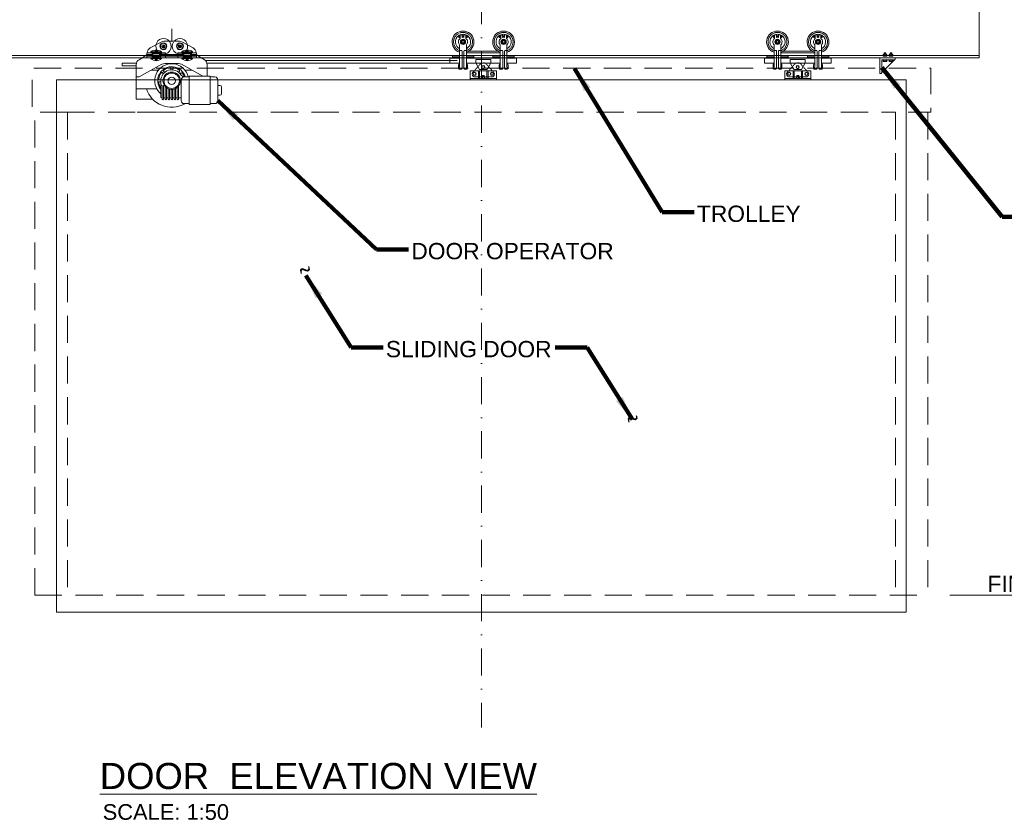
# Model space of a CAD drawing. Header units: inches. Extents: x -122209 to 16959, y -403051 to 8195.
# Tile 5 of 7: x -2900 to 6162, y -3540 to 3829. Entities that reach past the tile are written whole.
import ezdxf

# ---------------------------------------------------------------- set-up
doc = ezdxf.new("R2010")
doc.units = ezdxf.units.IN
doc.header["$MEASUREMENT"] = 0
for name, pattern in [('DASHED', [0.75, 0.5, -0.25]), ('DGN3', [374.640012, 249.760008, -124.880004]), ('DGN4', [499.520016, 249.760008, -124.880004, 0, -124.880004]), ('HIDDEN', [0.375, 0.25, -0.125])]:
    doc.linetypes.add(name, pattern=pattern)
for name, color, linetype, lineweight in [('20', 7, 'Continuous', 0), ('21', 7, 'Continuous', 0), ('G-ANNO-DIM', 1, 'Continuous', 0), ('G-ANNO-TEXT', 7, 'Continuous', 0), ('S-ANNO-DIMS', 2, 'Continuous', 0)]:
    doc.layers.add(name, color=color, linetype=linetype, lineweight=lineweight)
doc.styles.add('1 50', font='arial.ttf', dxfattribs={"height": 150})
doc.styles.add('ROMANS', font='romans.shx')
doc.styles.get("Standard").update_dxf_attribs({"font": 'ARCHSTYL.shx', "width": 0.75, "height": 50.8})
doc.styles.add('TITLE 6.35', font='swissk.ttf', dxfattribs={"height": 6350})
doc.dimstyles.new('1 50', dxfattribs={"dimtxt": 150, "dimasz": 225, "dimexe": 75, "dimexo": 75, "dimgap": 75, "dimtad": 1, "dimdec": 0, "dimlfac": 0.003281, "dimzin": 11, "dimdsep": 46, "dimlunit": 3, "dimtxsty": '1 50', "dimblk1": 'OBLIQUE', "dimblk2": 'OBLIQUE', "dimsah": 1, "dimcen": 0, "dimadec": 4, "dimazin": 3, "dimtfac": 1, "dimtdec": 0, "dimtix": 1, "dimtofl": 0, "dimtmove": 0, "dimatfit": 3, "dimfxl": 1, "dimtolj": 1, "dimtzin": 0, "dimarcsym": 0})

# ---------------------------------------------------------------- blocks, each defined once
blk = doc.blocks.new('_Oblique')
at = {"color": 0, "linetype": 'ByBlock', "lineweight": -2}
blk.add_line((-0.5, -0.5), (0.5, 0.5), dxfattribs=at)
blk = doc.blocks.new('AnonymousCell1')
at = {"layer": '21', "color": 1, "linetype": 'Continuous'}
for p, q in [((-1.3, 246.3), (-1.3, 360.3)), ((-198.6, 185.6), (-99.3, 239.6)), ((-84.1, 186.4), (-80.3, 196.4)), ((-80.4, 185), (-76.6, 195)), ((-73.3, 214.7), (-77.1, 204.8)), ((-69.6, 213.3), (-73.4, 203.3)), ((-73, 246.3), (70.4, 246.3)), ((62.2, 190.7), (69.8, 198.2)), ((65, 187.9), (72.6, 195.4)), ((83.6, 212.1), (76.1, 204.5)), ((86.4, 209.3), (78.9, 201.7)), ((196.1, 185.6), (96.7, 239.6)), ((-247.5, 108.9), (-300.9, 77.3)), ((-174.2, 126.1), (-231.5, 126.1)), ((-229.7, 130.3), (-229.7, 94.4)), ((-174.2, 108.4), (-229.7, 108.4)), ((-229.7, 94.4), (-58.9, 94.4)), ((-227.5, 139.4), (-227, 143.9)), ((-227.2, 141.7), (-58.9, 141.7)), ((-193.1, 149.7), (-95.7, 149.7)), ((-193.1, 149.7), (-193.1, 141.7)), ((-193.1, 86.9), (-193.1, 94.6)), ((-182.1, 141.7), (-182.1, 94.4)), ((-174.2, 131.3), (-170.2, 140.3)), ((-174.2, 131.3), (-113.6, 131.3)), ((-174.2, 131.3), (-174.2, 106.3)), ((-174.2, 106.3), (-113.6, 106.3)), ((-174.2, 105.8), (-170.2, 96.8)), ((-170.2, 140.3), (-117.6, 140.3)), ((-170.2, 96.8), (-117.6, 96.8)), ((-153.2, 157.4), (-153.2, 149.7)), ((-153.2, 149.7), (-134.6, 149.7)), ((-150.8, 159), (-136.9, 159)), ((-148.5, 149.7), (-148.5, 157.4)), ((-139.3, 149.7), (-139.3, 157.4)), ((-134.6, 149.7), (-134.6, 157.4)), ((-134.6, 155.2), (-134.6, 149.7)), ((-113.6, 131.3), (-117.6, 140.3)), ((-113.6, 105.8), (-117.6, 96.8)), ((-113.6, 131.3), (-113.6, 105.8)), ((-112.7, 126.1), (111.6, 126.1)), ((-112.7, 108.4), (111.6, 108.4)), ((-105.7, 141.7), (-105.7, 94.4)), ((-95.7, 149.7), (-95.7, 141.3)), ((-95.7, 86.9), (-95.7, 94.6)), ((-58.9, 141.7), (-58.9, 94.4)), ((56.3, 141.7), (56.3, 94.4)), ((224.6, 141.7), (56.3, 141.7)), ((227.1, 94.4), (56.3, 94.4)), ((93.2, 149.7), (93.2, 141.3)), ((190.6, 149.7), (93.2, 149.7)), ((93.2, 86.9), (93.2, 94.6)), ((103.2, 141.7), (103.2, 94.4)), ((111.1, 131.3), (115.1, 140.3)), ((171.6, 131.3), (111.1, 131.3)), ((111.1, 131.3), (111.1, 105.8)), ((171.6, 106.3), (111.1, 106.3)), ((111.1, 105.8), (115.1, 96.8)), ((167.6, 140.3), (115.1, 140.3)), ((167.6, 96.8), (115.1, 96.8)), ((132.1, 149.7), (132.1, 157.4)), ((132.1, 155.2), (132.1, 149.7)), ((150.6, 149.7), (132.1, 149.7)), ((148.3, 159), (134.4, 159)), ((136.7, 149.7), (136.7, 157.4)), ((146, 149.7), (146, 157.4)), ((150.6, 157.4), (150.6, 149.7)), ((171.6, 131.3), (167.6, 140.3)), ((171.6, 105.8), (167.6, 96.8)), ((171.6, 131.3), (171.6, 106.3)), ((179.5, 141.7), (179.5, 94.4)), ((227.1, 126.1), (179.5, 126.1)), ((227.1, 108.4), (179.5, 108.4)), ((190.6, 149.7), (190.6, 141.7)), ((190.6, 86.9), (190.6, 94.6)), ((225, 139.4), (224.4, 143.9)), ((225, 139.4), (224.4, 143.9)), ((227.1, 130.3), (227.1, 94.4)), ((245, 108.9), (297.9, 77.6)), ((-457.6, 46.1), (-457.6, 19.4)), ((-457.6, 46.1), (-328, 46.1)), ((-457.6, 19.4), (-328, 19.4)), ((-328, 29.9), (-328, -284.7)), ((-299.8, -80.7), (-90.9, 35.1)), ((-193.1, 86.9), (-95.7, 86.9)), ((-153.2, 86.5), (-134.6, 86.5)), ((-153.2, 78.7), (-153.2, 86.5)), ((-150.8, 77.2), (-136.9, 77.2)), ((-148.5, 86.5), (-148.5, 78.7)), ((-139.3, 86.5), (-139.3, 78.7)), ((-134.6, 81), (-134.6, 86.5)), ((-134.6, 86.5), (-134.6, 78.7)), ((-64.2, 42), (61.7, 42)), ((285.6, -74.3), (88.4, 35.1)), ((190.6, 86.9), (93.2, 86.9)), ((132.1, 81), (132.1, 86.5)), ((150.6, 86.5), (132.1, 86.5)), ((132.1, 86.5), (132.1, 78.7)), ((148.3, 77.2), (134.4, 77.2)), ((136.7, 86.5), (136.7, 78.7)), ((146, 86.5), (146, 78.7)), ((150.6, 78.7), (150.6, 86.5)), ((325, 30.1), (325, -74.3)), ((-323, -80.7), (-299.8, -80.7)), ((-189.7, -19.7), (-124.1, -19.7)), ((-77.9, -51.9), (-86.1, -43.7)), ((-65.5, -39.6), (-73.7, -31.4)), ((-10.2, -16.7), (-10.2, -5.1)), ((7.7, -16.7), (7.7, -5.1)), ((61.4, -38.3), (69.5, -30.2)), ((76.5, -53.3), (84.6, -45.2)), ((117.3, -80.6), (160.9, -80.6)), ((187.1, -19.7), (121.5, -19.7)), ((353.6, -74.3), (160.9, -74.3)), ((160.9, -74.3), (160.9, -335.8)), ((353.6, -335.8), (353.6, -74.3)), ((396, -80.6), (353.6, -80.6)), ((-101, -107.5), (-112.6, -107.5)), ((-101.4, -125.4), (-112.6, -125.4)), ((-101.4, -268), (-101.4, -116.4)), ((-101.4, -157.4), (-95.4, -157.4)), ((-89.9, -287.6), (-89.9, -162.9)), ((-76.2, -287.6), (-76.2, -162.8)), ((-70.1, -157.3), (-70.6, -157.3)), ((-62.4, -287.6), (-62.4, -168.2)), ((-48.6, -287.6), (-48.6, -181)), ((47.8, -287.6), (47.8, -179.7)), ((61.5, -287.6), (61.5, -166.1)), ((85.8, -108.1), (85.8, -299.6)), ((423.5, -299.6), (423.5, -108.1)), ((441.1, -159.8), (423.5, -159.8)), ((457.6, -233.8), (457.6, -176.3)), ((-328, -189.7), (-139.3, -189.7)), ((-34.8, -287.6), (-34.8, -189.1)), ((-21.1, -287.6), (-21.1, -194)), ((-7.3, -287.6), (-7.3, -196.3)), ((6.5, -287.6), (6.5, -196.1)), ((20.2, -287.6), (20.2, -193.6)), ((34, -287.6), (34, -188.3)), ((441.1, -250.3), (423.5, -250.3)), ((-328, -284.7), (-177.7, -284.7)), ((-95.9, -273.5), (-89.9, -273.5)), ((-62.4, -273.5), (-76.2, -273.5)), ((-48.6, -273.5), (-34.8, -273.5)), ((-7.3, -273.5), (-21.1, -273.5)), ((6.5, -273.5), (20.2, -273.5)), ((47.8, -273.5), (34, -273.5)), ((61.5, -273.5), (85.8, -273.5)), ((113.4, -327.2), (160.9, -327.2)), ((160.9, -335.8), (353.6, -335.8)), ((396, -327.2), (353.6, -327.2))]:
    blk.add_line(p, q, dxfattribs=at)
for centre, radius in [((-77.2, 200.4), 32), ((-77.2, 200.4), 28), ((-76.9, 199.9), 15.1), ((-76.9, 199.9), 4.88), ((74.7, 200.4), 32), ((74.7, 200.4), 28), ((74.7, 200.4), 15.1), ((74.3, 200), 4.88), ((-1.3, -116.4), 80.1), ((-1.3, -116.4), 70.7), ((-1.3, -116.4), 33.9)]:
    blk.add_circle(centre, radius, dxfattribs=at)
for centre, radius, start, end in [((-172.3, 137.2), 55.1, 118.52425, 173.0159), ((-76.7, 200.4), 71, 174.99889, 35.89837), ((-76.7, 200.4), 71, 40.01927, 168.152), ((-73, 191.2), 55.1, 90, 118.52441), ((74.7, 200.4), 71, 146.20867, 5.00548), ((74.7, 200.4), 71, 8.69275, 139.29177), ((70.4, 191.2), 55.1, 61.47568, 90), ((169.8, 137.2), 55.1, 6.98485, 61.47487), ((-268.5, 144.4), 41.3, 300.58698, 353.01615), ((-144.4, 91.1), 76.2, 50.26106, 129.73894), ((-150.9, 156.5), 2.51, 22.61986, 157.38014), ((-143.9, 151.2), 7.73, 53.13009, 126.86988), ((-136.9, 156.5), 2.51, 22.61984, 157.38013), ((141.9, 91.1), 76.2, 50.26105, 129.73894), ((134.4, 156.5), 2.51, 22.61986, 157.38015), ((141.4, 151.2), 7.73, 53.13012, 126.86991), ((148.3, 156.5), 2.51, 22.61986, 157.38014), ((266, 144.4), 41.3, 186.98342, 239.41354), ((-272.9, 29.9), 55.1, 120.58733, 180), ((-144.4, 139.5), 71.7, 227.21741, 312.78258), ((-1.3, -116.4), 156.3, 13.24506, 229.6703), ((-150.9, 79.7), 2.51, 202.61985, 337.38014), ((-143.9, 84.9), 7.73, 233.13012, 306.86991), ((-136.9, 79.7), 2.51, 202.61987, 337.38015), ((-1.3, -116.4), 129.1, 16.10754, 219.13982), ((-64.2, -13.1), 55.1, 90, 119.00471), ((-1.3, -116.4), 120.9, 98.78421, 126.23015), ((-18.5, -5.1), 8.26, 0, 98.78421), ((15.9, -5.1), 8.26, 81.21579, 180), ((-1.3, -116.4), 120.9, 54.7761, 81.21579), ((61.7, -13.1), 55.1, 60.99559, 90), ((141.9, 139.5), 71.7, 227.21741, 312.78258), ((134.4, 79.7), 2.51, 202.61984, 337.38013), ((141.4, 84.9), 7.73, 233.13008, 306.86988), ((148.3, 79.7), 2.51, 202.61986, 337.38014), ((269.9, 30.1), 55.1, 0, 59.41221), ((-1.3, -116.4), 120.9, 143.5782, 171.22494), ((-1.3, -116.4), 100.1, 33.04378, 180), ((-91.9, -49.5), 8.26, 45, 143.5782), ((-67.8, -25.5), 8.26, 126.23015, 225), ((63.7, -24.4), 8.26, 315, 54.7761), ((117.3, -39.3), 41.3, 213.04378, 270), ((90.5, -51.1), 8.26, 35.44811, 135), ((113.4, -108.1), 27.5, 90, 180), ((-1.3, -116.4), 120.9, 17.23622, 35.44811), ((396, -108.1), 27.5, 0, 90), ((-112.6, -99.2), 8.26, 171.22495, 270), ((-112.6, -133.7), 8.26, 90, 188.83043), ((-1.3, -116.4), 120.9, 188.83043, 211.98046), ((-95.4, -162.9), 5.51, 0, 90), ((-70.6, -162.8), 5.51, 90, 179.99999), ((441.1, -176.3), 16.5, 0, 90), ((-1.3, -116.4), 243.9, 197.50197, 298.52129), ((-95.9, -268), 5.51, 180, 269.99999), ((441.1, -233.8), 16.5, 270, 359.99999), ((-83, -283.1), 8.21, 212.98354, 327.01646), ((-55.5, -283.1), 8.21, 212.98354, 327.01646), ((-28, -283.1), 8.21, 212.98354, 327.01646), ((-0.4, -283.1), 8.21, 212.98354, 327.01646), ((27.1, -283.1), 8.21, 212.98354, 327.01646), ((54.6, -283.1), 8.21, 212.98354, 327.01646), ((113.4, -299.6), 27.5, 180, 269.99999), ((396, -299.6), 27.5, 270, 359.99999)]:
    blk.add_arc(centre, radius, start, end, dxfattribs=at)
blk = doc.blocks.new('AnonymousCell2')
at = {"layer": '20', "color": 1, "linetype": 'Continuous', "ltscale": 0.75}
for p, q in [((-224.4, 167.4), (-224.4, 183.7)), ((-213.5, 186.5), (-222.6, 186.5)), ((-220, 186.5), (-213.5, 186.5)), ((-213.5, 164.6), (-213.5, 186.5)), ((-153.5, 186.5), (-160, 186.5)), ((-160, 164.6), (-160, 186.5)), ((-160, 186.5), (-150.8, 186.5)), ((-149, 167.4), (-149, 183.7)), ((149, 167.4), (149, 183.7)), ((160, 186.5), (150.8, 186.5)), ((153.5, 186.5), (160, 186.5)), ((213.5, 186.5), (222.6, 186.5)), ((224.4, 167.4), (224.4, 183.7)), ((-213.5, 181), (-222.6, 181)), ((-213.5, 170.1), (-222.6, 170.1)), ((-222.6, 164.6), (-213.5, 164.6)), ((-160, 181), (-150.8, 181)), ((-160, 170.1), (-150.8, 170.1)), ((-150.8, 164.6), (-160, 164.6)), ((160, 181), (150.8, 181)), ((160, 170.1), (150.8, 170.1)), ((150.8, 164.6), (160, 164.6)), ((213.5, 181), (222.6, 181)), ((213.5, 170.1), (222.6, 170.1)), ((222.6, 164.6), (213.5, 164.6))]:
    blk.add_line(p, q, dxfattribs=at)
for centre, radius, start, end in [((-221.5, 183.7), 2.97, 112.61985, 247.38013), ((-152, 183.7), 2.97, 292.61987, 67.38015), ((152, 183.7), 2.97, 112.61985, 247.38013), ((221.5, 183.7), 2.97, 292.61987, 67.38015), ((-215.3, 175.5), 9.13, 143.13009, 216.86988), ((-221.5, 167.3), 2.97, 112.61985, 247.38014), ((-158.1, 175.5), 9.13, 323.13012, 36.86991), ((-152, 167.3), 2.97, 292.61986, 67.38014), ((158.1, 175.5), 9.13, 143.13009, 216.86988), ((152, 167.3), 2.97, 112.61985, 247.38014), ((215.3, 175.5), 9.13, 323.13012, 36.86991), ((221.5, 167.3), 2.97, 292.61986, 67.38014)]:
    blk.add_arc(centre, radius, start, end, dxfattribs=at)
at = {"layer": '21', "color": 1, "linetype": 'Continuous', "ltscale": 0.75}
for p, q in [((177.9, 187.4), (160, 187.4)), ((160, 156.3), (160, 187.4)), ((160, 164.6), (160, 186.5)), ((177.9, 165), (177.9, 187.4)), ((194.8, 187.4), (213.5, 187.4)), ((194.8, 165.1), (194.8, 187.4)), ((213.5, 156.3), (213.5, 187.4)), ((220, 186.5), (213.5, 186.5)), ((213.5, 164.6), (213.5, 186.5)), ((-194.8, 180.5), (-177.9, 180.5)), ((-194.8, 170.5), (-177.9, 170.5)), ((-141.3, 180.5), (-149, 180.5)), ((-141.3, 170.5), (-149, 170.5)), ((-140, 179.1), (-140, 171.8)), ((140, 179.1), (140, 171.8)), ((141.3, 180.5), (149, 180.5)), ((141.3, 170.5), (149, 170.5)), ((155.6, 96.2), (155.6, -105.6)), ((194.8, 180.5), (177.9, 180.5)), ((194.8, 170.5), (177.9, 170.5)), ((217.9, 96.2), (217.9, -105.6)), ((-201.4, 45.8), (-217.9, 45.8)), ((-194.7, 39.1), (-194.7, -119.3)), ((-178.7, 39.1), (-178.7, -119.3)), ((-172.1, 45.8), (-155.6, 45.8)), ((-155.6, 24.1), (155.6, 24.1)), ((-136.8, 37.4), (136.8, 37.4)), ((155.6, 24.1), (-36.3, 24.1)), ((136.8, 37.4), (-17.5, 37.4)), ((172.1, 45.8), (155.6, 45.8)), ((178.7, 39.1), (178.7, -119.3)), ((194.7, 39.1), (194.7, -119.3)), ((201.4, 45.8), (217.9, 45.8)), ((-306.8, -25.9), (-306.8, -72.6)), ((-217.9, -25.9), (-306.8, -25.9)), ((-217.9, -72.6), (-306.8, -72.6)), ((-284.8, -6), (-284.8, -19.9)), ((-224.5, -6), (-284.8, -6)), ((-224.5, -19.9), (-284.8, -19.9)), ((-227.7, -86.7), (-227.7, -119.3)), ((-217.9, -80.1), (-221, -80.1)), ((-155.6, -25.9), (155.6, -25.9)), ((-155.6, -72.6), (155.6, -72.6)), ((-155.6, -80.1), (-152.4, -80.1)), ((-148.9, -6), (-88.7, -6)), ((-148.9, -19.9), (-88.7, -19.9)), ((-145.7, -86.7), (-145.7, -119.3)), ((-88.7, -6), (-88.7, -19.9)), ((148.9, -6), (88.7, -6)), ((88.7, -6), (88.7, -19.9)), ((148.9, -19.9), (88.7, -19.9)), ((145.7, -86.7), (145.7, -119.3)), ((155.6, -80.1), (152.4, -80.1)), ((217.9, -25.9), (306.8, -25.9)), ((217.9, -72.6), (306.8, -72.6)), ((217.9, -80.1), (221, -80.1)), ((224.5, -6), (284.8, -6)), ((224.5, -19.9), (284.8, -19.9)), ((227.7, -86.7), (227.7, -119.3)), ((284.8, -6), (284.8, -19.9)), ((306.8, -25.9), (306.8, -72.6)), ((-201.4, -126), (-221, -126)), ((-172.1, -126), (-152.4, -126)), ((148.9, -112.2), (145.7, -112.2)), ((172.1, -126), (152.4, -126)), ((201.4, -126), (221, -126)), ((224.5, -112.2), (227.7, -112.2))]:
    blk.add_line(p, q, dxfattribs=at)
at = {"layer": '21', "color": 1, "linetype": 'Continuous', "ltscale": 0.5625}
for p, q in [((-70.1, -37.8), (-70.1, -67.4)), ((69, -37.8), (-70.1, -37.8)), ((-36.1, -131.4), (-70.1, -67.4)), ((35, -131.4), (69, -67.4)), ((69, -37.8), (69, -67.4)), ((-120.2, -141.1), (119.9, -141.1)), ((-120.2, -224.1), (-120.2, -141.1)), ((-43.7, -214.1), (-43.7, -141.1)), ((-36.1, -131.4), (35, -131.4)), ((-33.7, -214.1), (-33.7, -141.1)), ((33.4, -214.1), (33.4, -141.1)), ((43.4, -214.1), (43.4, -141.1)), ((119.9, -224.1), (119.9, -141.1)), ((-120.2, -214.1), (119.9, -214.1)), ((-15.2, -214.1), (-15.2, -201.5)), ((-15.2, -205.1), (-15.2, -214.1)), ((15.2, -214.1), (-15.2, -214.1)), ((11.3, -198.9), (-11.4, -198.9)), ((-8.4, -198.9), (-8.4, -187.4)), ((-7.6, -214.1), (-7.6, -201.5)), ((7.1, -187.8), (-7.4, -187)), ((7.1, -190.2), (-7.4, -189.4)), ((7.1, -192.6), (-7.4, -191.8)), ((7.1, -195), (-7.4, -194.2)), ((7.1, -197.4), (-7.4, -196.6)), ((-7.2, -186.2), (7.1, -186.2)), ((7.6, -214.1), (7.6, -201.5)), ((8.3, -198.9), (8.3, -187.4)), ((15.2, -201.5), (15.2, -214.1))]:
    blk.add_line(p, q, dxfattribs=at)
at = {"layer": '21', "color": 1, "linetype": 'HIDDEN', "ltscale": 0.5625}
for p, q in [((-27, -78.8), (-48.2, -102.6)), ((26.7, -78.8), (47.2, -101.7)), ((-97.3, -157.8), (-48.2, -102.6)), ((96.8, -157.5), (47.2, -101.7)), ((-0.1, -198.5), (-77.8, -198.5)), ((-0.1, -198.5), (77.4, -198.5))]:
    blk.add_line(p, q, dxfattribs=at)
at = {"layer": '21', "color": 1, "linetype": 'Continuous', "ltscale": 0.75, "flags": 128}
for points in [[(-194.8, 165.1), (-194.8, 187.4), (-213.5, 187.4), (-213.5, 156.3)], [(-160, 156.3), (-160, 187.4), (-177.9, 187.4), (-177.9, 165)], [(-217.9, 96.2), (-217.9, -105.6)], [(-196.1, 107.8), (-177.1, 107.8), (-167.6, 124.2), (-177.1, 140.7), (-196.1, 140.7), (-205.6, 124.2), (-196.1, 107.8)], [(-155.6, 96.2), (-155.6, -105.6)], [(196.1, 107.8), (177.1, 107.8), (167.6, 124.2), (177.1, 140.7), (196.1, 140.7), (205.6, 124.2), (196.1, 107.8)], [(-224.5, -112.2), (-227.7, -112.2)]]:
    blk.add_lwpolyline(points, dxfattribs=at)
blk.add_lwpolyline([(-155.6, -105.6, 0.414214), (-148.9, -112.2), (-148.9, -112.2), (-145.7, -112.2)], format="xyb", dxfattribs=at)
at = {"layer": '21', "color": 1, "linetype": 'Continuous', "ltscale": 0.75}
for centre, radius in [((-186.7, 124.1), 24.1), ((-186.7, 124.1), 10), ((186.7, 124.1), 24.1), ((186.7, 124.1), 10)]:
    blk.add_circle(centre, radius, dxfattribs=at)
at = {"layer": '21', "color": 1, "linetype": 'Continuous', "ltscale": 0.5625}
for centre, radius in [((-80.2, -170.3), 15), ((-80.2, -170.3), 12.5), ((-0.6, -108.1), 15), ((-0.6, -108.1), 12.5), ((79.9, -170.3), 15), ((79.9, -170.3), 12.5)]:
    blk.add_circle(centre, radius, dxfattribs=at)
at = {"layer": '21', "color": 1, "linetype": 'Continuous', "ltscale": 0.75}
for centre, radius, start, end in [((-186.7, 124.1), 100, 288.14739, 251.85261), ((-186.7, 124.1), 70, 124.03194, 243.58008), ((-186.7, 124.1), 70, 62.99692, 115.73013), ((186.7, 124.1), 100, 288.14739, 251.85261), ((186.7, 124.1), 70, 64.26986, 117.00307), ((186.7, 124.1), 70, 296.41992, 55.96806), ((-186.7, 124.1), 41.8, 129.75088, 221.87624), ((-186.7, 124.1), 41.8, 77.85103, 101.18391), ((-186.7, 124.1), 41.8, 318.12375, 50.24911), ((-186.7, 124.1), 70, 296.41991, 48.11918), ((-141.3, 179.1), 1.33, 359.99708, 89.99329), ((-141.3, 171.8), 1.33, 269.99332, 0.00492), ((186.7, 124.1), 70, 131.88081, 243.58008), ((141.3, 179.1), 1.33, 90.00671, 180.00292), ((141.3, 171.8), 1.33, 179.99508, 270.00668), ((186.7, 124.1), 41.8, 129.75088, 221.87624), ((186.7, 124.1), 41.8, 78.81608, 102.14896), ((186.7, 124.1), 41.8, 318.12375, 50.24911), ((-224.5, 0.7), 6.67, 270, 359.99999), ((-201.4, 39.1), 6.67, 0, 90), ((-172.1, 39.1), 6.67, 90, 180), ((-148.9, 0.7), 6.67, 180, 270), ((148.9, 0.7), 6.67, 270, 359.99999), ((172.1, 39.1), 6.67, 0, 90), ((201.4, 39.1), 6.67, 90, 180), ((224.5, 0.7), 6.67, 180, 270), ((-221, -86.7), 6.67, 90, 180), ((-224.5, -26.6), 6.67, 0, 90), ((-148.9, -26.6), 6.67, 90, 180), ((-152.4, -86.7), 6.67, 0, 90), ((152.4, -86.7), 6.67, 90, 180), ((148.9, -26.6), 6.67, 0, 90), ((224.5, -26.6), 6.67, 90, 180), ((221, -86.7), 6.67, 0, 90), ((-221, -119.3), 6.67, 180, 269.99999), ((-224.5, -105.6), 6.67, 270, 359.99999), ((-201.4, -119.3), 6.67, 270, 359.99999), ((-172.1, -119.3), 6.67, 180, 270), ((-152.4, -119.3), 6.67, 270, 0), ((152.4, -119.3), 6.67, 180, 269.99999), ((148.9, -105.6), 6.67, 270, 359.99999), ((172.1, -119.3), 6.67, 270, 359.99999), ((201.4, -119.3), 6.67, 180, 270), ((224.5, -105.6), 6.67, 180, 270), ((221, -119.3), 6.67, 270, 0)]:
    blk.add_arc(centre, radius, start, end, dxfattribs=at)
at = {"layer": '21', "color": 1, "linetype": 'DASHED', "ltscale": 0.75}
for centre, start, end in [((-186.7, 124.1), 291.02028, 248.97972), ((186.7, 124.1), 291.02027, 248.97971)]:
    blk.add_arc(centre, 86.9, start, end, dxfattribs=at)
at = {"layer": '21', "color": 1, "linetype": 'HIDDEN', "ltscale": 0.5625}
for centre, radius, start, end in [((0.3, -108.1), 40, 90.08522, 132.98473), ((-0.6, -108.1), 40, 47.01526, 89.91478), ((-77.8, -173.4), 25, 138.34737, 270), ((77.5, -173.4), 25, 270, 41.65263)]:
    blk.add_arc(centre, radius, start, end, dxfattribs=at)
at = {"layer": '21', "color": 1, "linetype": 'Continuous', "ltscale": 0.5625}
for centre, radius, start, end in [((-11.4, -203.1), 4.11, 22.61986, 157.38015), ((-7.2, -187.4), 1.2, 90, 180), ((0, -211.6), 12.6, 53.13012, 126.86991), ((7.1, -187.4), 1.2, 0.00001, 90), ((11.4, -203.1), 4.11, 22.61986, 157.38014)]:
    blk.add_arc(centre, radius, start, end, dxfattribs=at)
blk = doc.blocks.new('AnonymousCell3')
at = {"layer": '20', "color": 1, "linetype": 'Continuous', "ltscale": 0.75}
for p, q in [((-224.4, 167.4), (-224.4, 183.7)), ((-213.5, 186.5), (-222.6, 186.5)), ((-220, 186.5), (-213.5, 186.5)), ((-213.5, 164.6), (-213.5, 186.5)), ((-153.5, 186.5), (-160, 186.5)), ((-160, 164.6), (-160, 186.5)), ((-160, 186.5), (-150.8, 186.5)), ((-149, 167.4), (-149, 183.7)), ((149, 167.4), (149, 183.7)), ((160, 186.5), (150.8, 186.5)), ((153.5, 186.5), (160, 186.5)), ((213.5, 186.5), (222.6, 186.5)), ((224.4, 167.4), (224.4, 183.7)), ((-213.5, 181), (-222.6, 181)), ((-213.5, 170.1), (-222.6, 170.1)), ((-222.6, 164.6), (-213.5, 164.6)), ((-160, 181), (-150.8, 181)), ((-160, 170.1), (-150.8, 170.1)), ((-150.8, 164.6), (-160, 164.6)), ((160, 181), (150.8, 181)), ((160, 170.1), (150.8, 170.1)), ((150.8, 164.6), (160, 164.6)), ((213.5, 181), (222.6, 181)), ((213.5, 170.1), (222.6, 170.1)), ((222.6, 164.6), (213.5, 164.6))]:
    blk.add_line(p, q, dxfattribs=at)
for centre, radius, start, end in [((-221.5, 183.7), 2.97, 112.61985, 247.38013), ((-152, 183.7), 2.97, 292.61987, 67.38015), ((152, 183.7), 2.97, 112.61985, 247.38013), ((221.5, 183.7), 2.97, 292.61987, 67.38015), ((-215.3, 175.5), 9.13, 143.13009, 216.86988), ((-221.5, 167.3), 2.97, 112.61985, 247.38014), ((-158.1, 175.5), 9.13, 323.13012, 36.86991), ((-152, 167.3), 2.97, 292.61986, 67.38014), ((158.1, 175.5), 9.13, 143.13009, 216.86988), ((152, 167.3), 2.97, 112.61985, 247.38014), ((215.3, 175.5), 9.13, 323.13012, 36.86991), ((221.5, 167.3), 2.97, 292.61986, 67.38014)]:
    blk.add_arc(centre, radius, start, end, dxfattribs=at)
at = {"layer": '21', "color": 1, "linetype": 'Continuous', "ltscale": 0.75}
for p, q in [((177.9, 187.4), (160, 187.4)), ((160, 156.3), (160, 187.4)), ((160, 164.6), (160, 186.5)), ((177.9, 165), (177.9, 187.4)), ((194.8, 187.4), (213.5, 187.4)), ((194.8, 165.1), (194.8, 187.4)), ((213.5, 156.3), (213.5, 187.4)), ((220, 186.5), (213.5, 186.5)), ((213.5, 164.6), (213.5, 186.5)), ((-194.8, 180.5), (-177.9, 180.5)), ((-194.8, 170.5), (-177.9, 170.5)), ((-141.3, 180.5), (-149, 180.5)), ((-141.3, 170.5), (-149, 170.5)), ((-140, 179.1), (-140, 171.8)), ((140, 179.1), (140, 171.8)), ((141.3, 180.5), (149, 180.5)), ((141.3, 170.5), (149, 170.5)), ((155.6, 96.2), (155.6, -105.6)), ((194.8, 180.5), (177.9, 180.5)), ((194.8, 170.5), (177.9, 170.5)), ((217.9, 96.2), (217.9, -105.6)), ((-201.4, 45.8), (-217.9, 45.8)), ((-194.7, 39.1), (-194.7, -119.3)), ((-178.7, 39.1), (-178.7, -119.3)), ((-172.1, 45.8), (-155.6, 45.8)), ((-155.6, 24.1), (155.6, 24.1)), ((-136.8, 37.4), (136.8, 37.4)), ((155.6, 24.1), (-36.3, 24.1)), ((136.8, 37.4), (-17.5, 37.4)), ((172.1, 45.8), (155.6, 45.8)), ((178.7, 39.1), (178.7, -119.3)), ((194.7, 39.1), (194.7, -119.3)), ((201.4, 45.8), (217.9, 45.8)), ((-306.8, -25.9), (-306.8, -72.6)), ((-217.9, -25.9), (-306.8, -25.9)), ((-217.9, -72.6), (-306.8, -72.6)), ((-284.8, -6), (-284.8, -19.9)), ((-224.5, -6), (-284.8, -6)), ((-224.5, -19.9), (-284.8, -19.9)), ((-227.7, -86.7), (-227.7, -119.3)), ((-217.9, -80.1), (-221, -80.1)), ((-155.6, -25.9), (155.6, -25.9)), ((-155.6, -72.6), (155.6, -72.6)), ((-155.6, -80.1), (-152.4, -80.1)), ((-148.9, -6), (-88.7, -6)), ((-148.9, -19.9), (-88.7, -19.9)), ((-145.7, -86.7), (-145.7, -119.3)), ((-88.7, -6), (-88.7, -19.9)), ((148.9, -6), (88.7, -6)), ((88.7, -6), (88.7, -19.9)), ((148.9, -19.9), (88.7, -19.9)), ((145.7, -86.7), (145.7, -119.3)), ((155.6, -80.1), (152.4, -80.1)), ((217.9, -25.9), (306.8, -25.9)), ((217.9, -72.6), (306.8, -72.6)), ((217.9, -80.1), (221, -80.1)), ((224.5, -6), (284.8, -6)), ((224.5, -19.9), (284.8, -19.9)), ((227.7, -86.7), (227.7, -119.3)), ((284.8, -6), (284.8, -19.9)), ((306.8, -25.9), (306.8, -72.6)), ((-201.4, -126), (-221, -126)), ((-172.1, -126), (-152.4, -126)), ((148.9, -112.2), (145.7, -112.2)), ((172.1, -126), (152.4, -126)), ((201.4, -126), (221, -126)), ((224.5, -112.2), (227.7, -112.2))]:
    blk.add_line(p, q, dxfattribs=at)
at = {"layer": '21', "color": 1, "linetype": 'Continuous', "ltscale": 0.5625}
for p, q in [((-70.1, -37.8), (-70.1, -67.4)), ((69, -37.8), (-70.1, -37.8)), ((-36.1, -131.4), (-70.1, -67.4)), ((35, -131.4), (69, -67.4)), ((69, -37.8), (69, -67.4)), ((-120.2, -141.1), (119.9, -141.1)), ((-120.2, -224.1), (-120.2, -141.1)), ((-43.7, -214.1), (-43.7, -141.1)), ((-36.1, -131.4), (35, -131.4)), ((-33.7, -214.1), (-33.7, -141.1)), ((33.4, -214.1), (33.4, -141.1)), ((43.4, -214.1), (43.4, -141.1)), ((119.9, -224.1), (119.9, -141.1)), ((-120.2, -214.1), (119.9, -214.1)), ((-15.2, -214.1), (-15.2, -201.5)), ((-15.2, -205.1), (-15.2, -214.1)), ((15.2, -214.1), (-15.2, -214.1)), ((11.3, -198.9), (-11.4, -198.9)), ((-8.4, -198.9), (-8.4, -187.4)), ((-7.6, -214.1), (-7.6, -201.5)), ((7.1, -187.8), (-7.4, -187)), ((7.1, -190.2), (-7.4, -189.4)), ((7.1, -192.6), (-7.4, -191.8)), ((7.1, -195), (-7.4, -194.2)), ((7.1, -197.4), (-7.4, -196.6)), ((-7.2, -186.2), (7.1, -186.2)), ((7.6, -214.1), (7.6, -201.5)), ((8.3, -198.9), (8.3, -187.4)), ((15.2, -201.5), (15.2, -214.1))]:
    blk.add_line(p, q, dxfattribs=at)
at = {"layer": '21', "color": 1, "linetype": 'HIDDEN', "ltscale": 0.5625}
for p, q in [((-27, -78.8), (-48.2, -102.6)), ((26.7, -78.8), (47.2, -101.7)), ((-97.3, -157.8), (-48.2, -102.6)), ((96.8, -157.5), (47.2, -101.7)), ((-0.1, -198.5), (-77.8, -198.5)), ((-0.1, -198.5), (77.4, -198.5))]:
    blk.add_line(p, q, dxfattribs=at)
at = {"layer": '21', "color": 1, "linetype": 'Continuous', "ltscale": 0.75, "flags": 128}
for points in [[(-194.8, 165.1), (-194.8, 187.4), (-213.5, 187.4), (-213.5, 156.3)], [(-160, 156.3), (-160, 187.4), (-177.9, 187.4), (-177.9, 165)], [(-217.9, 96.2), (-217.9, -105.6)], [(-196.1, 107.8), (-177.1, 107.8), (-167.6, 124.2), (-177.1, 140.7), (-196.1, 140.7), (-205.6, 124.2), (-196.1, 107.8)], [(-155.6, 96.2), (-155.6, -105.6)], [(196.1, 107.8), (177.1, 107.8), (167.6, 124.2), (177.1, 140.7), (196.1, 140.7), (205.6, 124.2), (196.1, 107.8)], [(-224.5, -112.2), (-227.7, -112.2)]]:
    blk.add_lwpolyline(points, dxfattribs=at)
blk.add_lwpolyline([(-155.6, -105.6, 0.414214), (-148.9, -112.2), (-148.9, -112.2), (-145.7, -112.2)], format="xyb", dxfattribs=at)
at = {"layer": '21', "color": 1, "linetype": 'Continuous', "ltscale": 0.75}
for centre, radius in [((-186.7, 124.1), 24.1), ((-186.7, 124.1), 10), ((186.7, 124.1), 24.1), ((186.7, 124.1), 10)]:
    blk.add_circle(centre, radius, dxfattribs=at)
at = {"layer": '21', "color": 1, "linetype": 'Continuous', "ltscale": 0.5625}
for centre, radius in [((-80.2, -170.3), 15), ((-80.2, -170.3), 12.5), ((-0.6, -108.1), 15), ((-0.6, -108.1), 12.5), ((79.9, -170.3), 15), ((79.9, -170.3), 12.5)]:
    blk.add_circle(centre, radius, dxfattribs=at)
at = {"layer": '21', "color": 1, "linetype": 'Continuous', "ltscale": 0.75}
for centre, radius, start, end in [((-186.7, 124.1), 100, 288.14739, 251.85261), ((-186.7, 124.1), 70, 124.03194, 243.58008), ((-186.7, 124.1), 70, 62.99692, 115.73013), ((186.7, 124.1), 100, 288.14739, 251.85261), ((186.7, 124.1), 70, 64.26986, 117.00307), ((186.7, 124.1), 70, 296.41992, 55.96806), ((-186.7, 124.1), 41.8, 129.75088, 221.87624), ((-186.7, 124.1), 41.8, 77.85103, 101.18391), ((-186.7, 124.1), 41.8, 318.12375, 50.24911), ((-186.7, 124.1), 70, 296.41991, 48.11918), ((-141.3, 179.1), 1.33, 359.99708, 89.99329), ((-141.3, 171.8), 1.33, 269.99332, 0.00492), ((186.7, 124.1), 70, 131.88081, 243.58008), ((141.3, 179.1), 1.33, 90.00671, 180.00292), ((141.3, 171.8), 1.33, 179.99508, 270.00668), ((186.7, 124.1), 41.8, 129.75088, 221.87624), ((186.7, 124.1), 41.8, 78.81608, 102.14896), ((186.7, 124.1), 41.8, 318.12375, 50.24911), ((-224.5, 0.7), 6.67, 270, 359.99999), ((-201.4, 39.1), 6.67, 0, 90), ((-172.1, 39.1), 6.67, 90, 180), ((-148.9, 0.7), 6.67, 180, 270), ((148.9, 0.7), 6.67, 270, 359.99999), ((172.1, 39.1), 6.67, 0, 90), ((201.4, 39.1), 6.67, 90, 180), ((224.5, 0.7), 6.67, 180, 270), ((-221, -86.7), 6.67, 90, 180), ((-224.5, -26.6), 6.67, 0, 90), ((-148.9, -26.6), 6.67, 90, 180), ((-152.4, -86.7), 6.67, 0, 90), ((152.4, -86.7), 6.67, 90, 180), ((148.9, -26.6), 6.67, 0, 90), ((224.5, -26.6), 6.67, 90, 180), ((221, -86.7), 6.67, 0, 90), ((-221, -119.3), 6.67, 180, 269.99999), ((-224.5, -105.6), 6.67, 270, 359.99999), ((-201.4, -119.3), 6.67, 270, 359.99999), ((-172.1, -119.3), 6.67, 180, 270), ((-152.4, -119.3), 6.67, 270, 0), ((152.4, -119.3), 6.67, 180, 269.99999), ((148.9, -105.6), 6.67, 270, 359.99999), ((172.1, -119.3), 6.67, 270, 359.99999), ((201.4, -119.3), 6.67, 180, 270), ((224.5, -105.6), 6.67, 180, 270), ((221, -119.3), 6.67, 270, 0)]:
    blk.add_arc(centre, radius, start, end, dxfattribs=at)
at = {"layer": '21', "color": 1, "linetype": 'DASHED', "ltscale": 0.75}
for centre, start, end in [((-186.7, 124.1), 291.02028, 248.97972), ((186.7, 124.1), 291.02027, 248.97971)]:
    blk.add_arc(centre, 86.9, start, end, dxfattribs=at)
at = {"layer": '21', "color": 1, "linetype": 'HIDDEN', "ltscale": 0.5625}
for centre, radius, start, end in [((0.3, -108.1), 40, 90.08522, 132.98473), ((-0.6, -108.1), 40, 47.01526, 89.91478), ((-77.8, -173.4), 25, 138.34737, 270), ((77.5, -173.4), 25, 270, 41.65263)]:
    blk.add_arc(centre, radius, start, end, dxfattribs=at)
at = {"layer": '21', "color": 1, "linetype": 'Continuous', "ltscale": 0.5625}
for centre, radius, start, end in [((-11.4, -203.1), 4.11, 22.61986, 157.38015), ((-7.2, -187.4), 1.2, 90, 180), ((0, -211.6), 12.6, 53.13012, 126.86991), ((7.1, -187.4), 1.2, 0.00001, 90), ((11.4, -203.1), 4.11, 22.61986, 157.38014)]:
    blk.add_arc(centre, radius, start, end, dxfattribs=at)

msp = doc.modelspace()

# ---------------------------------------------------------------- linework, layer by layer
at = {"layer": '21', "color": 1, "linetype": 'Continuous'}
for p, q in [((1127.8, 3454.6), (-1193, 3454.6)), ((5016.3, 3476.7), (5016.3, 3334.4)), ((5151.5, 3458.9), (5034.1, 3341.5)), ((5034.1, 3455.3), (5034.1, 3341.5)), ((5151.5, 3458.9), (5037.7, 3458.9)), ((5048.2, 3507.6), (5048.2, 3494.5)), ((5048.2, 3494.5), (5079.6, 3494.5)), ((5048.2, 3458.9), (5079.6, 3458.9)), ((5048.2, 3445.8), (5048.2, 3458.9)), ((5052.2, 3510.2), (5075.7, 3510.2)), ((5055.2, 3510.2), (5055.2, 3522.2)), ((5056, 3494.5), (5056, 3507.6)), ((5056, 3458.9), (5056, 3445.8)), ((5071.4, 3523.4), (5056.5, 3523.4)), ((5056.5, 3521.7), (5071.5, 3522.6)), ((5056.5, 3519.2), (5071.5, 3520.1)), ((5056.5, 3516.7), (5071.5, 3517.6)), ((5056.5, 3514.3), (5071.5, 3515.1)), ((5056.5, 3511.8), (5071.5, 3512.6)), ((5071.7, 3494.5), (5071.7, 3507.6)), ((5071.7, 3458.9), (5071.7, 3445.8)), ((5072.6, 3510.2), (5072.6, 3522.2)), ((5079.6, 3494.5), (5079.6, 3507.6)), ((5079.6, 3503.8), (5079.6, 3494.5)), ((5079.6, 3449.6), (5079.6, 3458.9)), ((5079.6, 3458.9), (5079.6, 3445.8)), ((5103.4, 3507.6), (5103.4, 3494.5)), ((5103.4, 3494.5), (5134.8, 3494.5)), ((5103.4, 3458.9), (5134.8, 3458.9)), ((5103.4, 3445.8), (5103.4, 3458.9)), ((5107.4, 3510.2), (5130.9, 3510.2)), ((5110.5, 3510.2), (5110.5, 3522.2)), ((5111.2, 3494.5), (5111.2, 3507.6)), ((5111.2, 3458.9), (5111.2, 3445.8)), ((5126.6, 3523.4), (5111.7, 3523.4)), ((5111.7, 3521.7), (5126.8, 3522.6)), ((5111.7, 3519.2), (5126.8, 3520.1)), ((5111.7, 3516.7), (5126.8, 3517.6)), ((5111.7, 3514.3), (5126.8, 3515.1)), ((5111.7, 3511.8), (5126.8, 3512.6)), ((5127, 3494.5), (5127, 3507.6)), ((5127, 3458.9), (5127, 3445.8)), ((5127.8, 3510.2), (5127.8, 3522.2)), ((5134.8, 3494.5), (5134.8, 3507.6)), ((5134.8, 3503.8), (5134.8, 3494.5)), ((5134.8, 3449.6), (5134.8, 3458.9)), ((5134.8, 3458.9), (5134.8, 3445.8)), ((5158.6, 3466), (5158.6, 3476.7)), ((1060.1, 3427.9), (-1176.5, 3427.9)), ((5052.2, 3443.2), (5075.7, 3443.2)), ((5107.4, 3443.2), (5130.9, 3443.2)), ((5027, 3334.4), (5016.3, 3334.4))]:
    msp.add_line(p, q, dxfattribs=at)
for centre, radius, start, end in [((5037.7, 3455.3), 3.56, 90, 180), ((5052.1, 3505.9), 4.26, 22.61986, 157.38014), ((5052.1, 3447.4), 4.26, 202.61986, 337.38014), ((5056.5, 3522.2), 1.24, 90, 179.99999), ((5063.9, 3497.1), 13.1, 53.13009, 126.86988), ((5063.9, 3456.3), 13.1, 233.13012, 306.86991), ((5071.4, 3522.2), 1.24, 0, 90), ((5075.7, 3505.9), 4.26, 22.61985, 157.38013), ((5075.7, 3447.4), 4.26, 202.61987, 337.38015), ((5107.3, 3505.9), 4.26, 22.61986, 157.38014), ((5107.3, 3447.4), 4.26, 202.61986, 337.38014), ((5111.7, 3522.2), 1.24, 90, 179.99999), ((5119.1, 3497.1), 13.1, 53.13009, 126.86988), ((5119.1, 3456.3), 13.1, 233.13012, 306.86991), ((5126.6, 3522.2), 1.24, 0, 90), ((5130.9, 3505.9), 4.26, 22.61985, 157.38013), ((5130.9, 3447.4), 4.26, 202.61987, 337.38015), ((5151.5, 3466), 7.11, 270, 0), ((5027, 3341.5), 7.11, 270, 0)]:
    msp.add_arc(centre, radius, start, end, dxfattribs=at)
at = {"layer": 'G-ANNO-DIM'}
msp.add_line((5929.3, 3936.3), (5929.3, 3476.7), dxfattribs=at)
at = {"layer": 'G-ANNO-DIM', "color": 7, "linetype": 'Continuous', "lineweight": 0}
msp.add_line((5661.2, -1468.6), (7537.7, -1468.6), dxfattribs=at)
at = {"layer": 'G-ANNO-DIM', "flags": 128}
msp.add_lwpolyline([(-2560.7, 3276.4), (5259.3, 3276.4), (5259.3, -1623.6), (-2560.7, -1623.6), (-2560.7, 3276.4)], dxfattribs=at)
at = {"layer": 'G-ANNO-TEXT', "color": 7, "linetype": 'DGN4', "lineweight": 0}
msp.add_line((1349.3, 5535.9), (1349.3, -2685.2), dxfattribs=at)
at = {"layer": 'G-ANNO-TEXT'}
for p, q in [((-10860.6, 3498.9), (5929.3, 3498.9)), ((-10860.6, 3476.7), (5929.3, 3476.7))]:
    msp.add_line(p, q, dxfattribs=at)
at = {"layer": 'G-ANNO-TEXT', "linetype": 'DGN3'}
for p, q in [((-2760.5, -1468.6), (-2760.5, 2976.4)), ((-2460.7, 2976.4), (-2460.7, -1468.6)), ((-2460.7, 2976.4), (5159.3, 2976.4)), ((-1817.4, 2976.4), (-1708.1, 2976.4)), ((5159.3, 2976.4), (5159.3, -1468.6)), ((5459.1, 2976.4), (5459.1, -1468.6))]:
    msp.add_line(p, q, dxfattribs=at)
at = {"layer": 'G-ANNO-TEXT', "color": 7, "linetype": 'DGN3', "lineweight": 0}
msp.add_line((-2760.5, -1468.6), (5459.1, -1468.6), dxfattribs=at)
at = {"layer": 'G-ANNO-TEXT', "linetype": 'DGN3', "flags": 128}
msp.add_lwpolyline([(-2460.7, 2976.4), (-2785.9, 2976.4), (-2785.9, 3382.8), (5484.5, 3382.8), (5484.5, 2976.4), (5159.3, 2976.4)], dxfattribs=at)

# ---------------------------------------------------------------- block references
at = {"color": 7, "linetype": 'Continuous', "lineweight": 0}
for name, p in [('AnonymousCell1', (-1499.6, 3383.4)), ('AnonymousCell3', (1366.9, 3500.6)), ('AnonymousCell2', (4260.8, 3500.6))]:
    msp.add_blockref(name, p, dxfattribs=at)

# ---------------------------------------------------------------- texts
at = {"layer": 'G-ANNO-TEXT', "color": 7, "char_height": 150, "attachment_point": 4, "line_spacing_factor": 0.8, "style": '1 50'}
for s, insert in [('TROLLEY', (3332.9, 2041.7)), ('DOOR OPERATOR', (704.3, 1697.9)), ('SLIDING DOOR', (469.9, 795.8)), ('FINISH FLOOR', (6006.9, -1365.1))]:
    msp.add_mtext(s, dxfattribs=dict(at, insert=insert))
at = {"layer": 'G-ANNO-TEXT', "color": 7, "linetype": 'Continuous', "lineweight": 13, "insert": (-150.8, -3255.4), "char_height": 240, "attachment_point": 8, "style": 'TITLE 6.35'}
msp.add_mtext('{\\fArial|b0|i0|c0|p34;\\LDOOR  ELEVATION VIEW}', dxfattribs=at)
at = {"layer": 'G-ANNO-TEXT', "color": 7, "linetype": 'Continuous', "lineweight": 0, "insert": (-1554.5, -3537.5), "char_height": 144, "attachment_point": 8}
msp.add_mtext('{\\fArial|b0|i0|c0|p34;\\W1;SCALE: 1:50}', dxfattribs=at)
at = {"layer": 'S-ANNO-DIMS', "char_height": 127.399, "rotation": 199.58964, "line_spacing_factor": 0.8, "style": 'ROMANS'}
for insert, attachment_point in [((-241.7, 1595.3), 7), ((2711.3, 68.7), 3)]:
    msp.add_mtext('{\\W0.85;\\C256;~}', dxfattribs=dict(at, insert=insert, attachment_point=attachment_point))

# ---------------------------------------------------------------- leaders
at = {"layer": 'G-ANNO-TEXT'}
for points in [[(2206.5, 3380), (3012.5, 2057.1), (3307.5, 2057.1)], [(5034.1, 3388.4), (6141.7, 2014.8), (6431.7, 2014.8)], [(-1076, 3083.7), (383.9, 1713.3), (678.8, 1713.3)], [(-265.7, 1474.7), (149.5, 811.1), (444.4, 811.1)], [(2738.4, 147.5), (2323.2, 811.1), (2028.2, 811.1)]]:
    msp.add_leader(points, dimstyle='1 50', override={"dimscale": 1, "dimtxt": 150, "dimasz": 225, "dimgap": 75, "dimtad": 1, "dimclrd": 0, "dimlwd": 65534}, dxfattribs=at)

doc.saveas('drawing.dxf')
